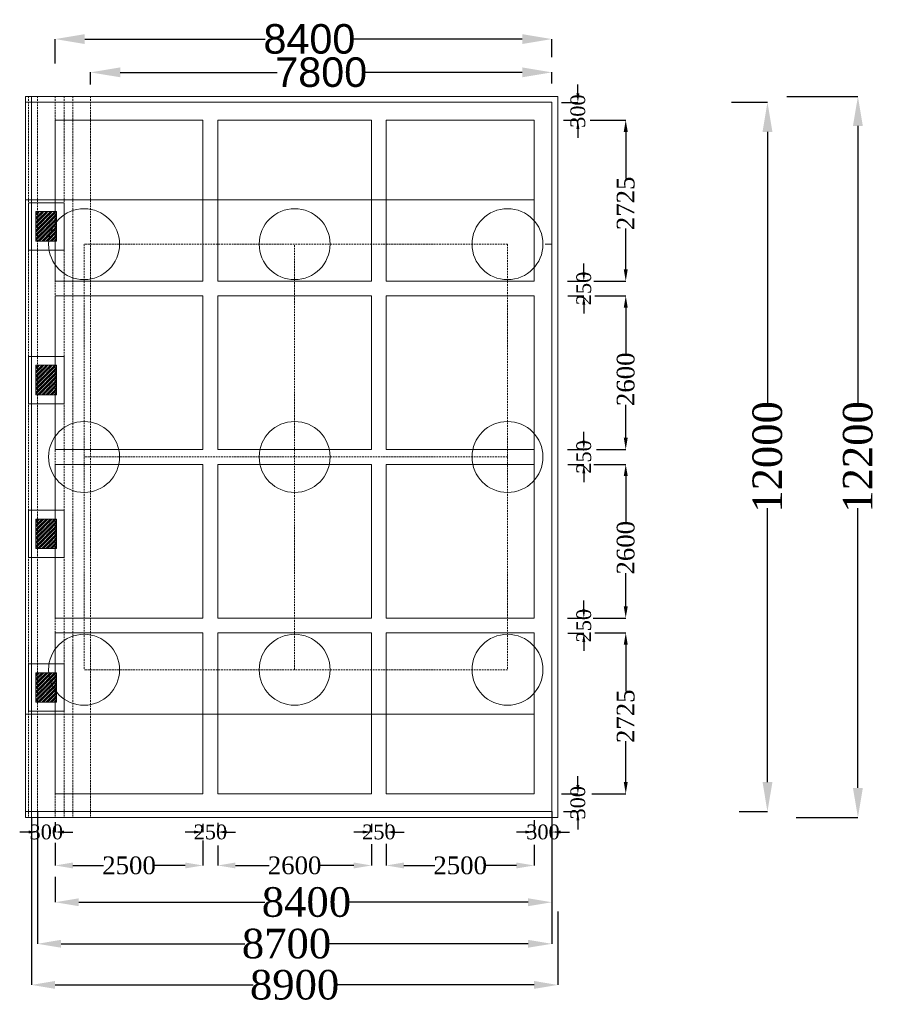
# Model space of a CAD drawing. Header units: millimetres. Extents: x -20950785 to 389010297, y -11535949 to 14056629.
# Tile 134 of 256: x 12133856 to 12148361, y -1747624 to -1730967. Entities that reach past the tile are written whole.
import ezdxf

# ---------------------------------------------------------------- set-up
doc = ezdxf.new("R2010")
doc.units = ezdxf.units.MM
doc.header["$LTSCALE"] = 60
doc.header["$MEASUREMENT"] = 0
doc.linetypes.add('HIDDEN', pattern=[0.375, 0.25, -0.125])
doc.styles.add('PDF Arial Bold', font='times.ttf')
doc.dimstyles.get("Standard").update_dxf_attribs({"dimtxt": 400, "dimasz": 215, "dimexe": 0.18, "dimexo": 0.0625, "dimgap": 0.09, "dimtad": 0, "dimtih": 1, "dimtoh": 1, "dimdec": 0, "dimzin": 4, "dimdsep": 46, "dimtxsty": 'Standard', "dimblk": 'OPEN90', "dimcen": 0, "dimadec": 0, "dimazin": 1, "dimtfac": 1, "dimtdec": 0, "dimtix": 1, "dimtofl": 0, "dimtmove": 0, "dimatfit": 3, "dimldrblk": 'OPEN30', "dimfxl": 1, "dimtolj": 1, "dimtzin": 0, "dimarcsym": 0})

# ---------------------------------------------------------------- blocks, each defined once
blk = doc.blocks.new('*D957')
at = {"color": 0, "linetype": 'Continuous', "lineweight": -2, "ltscale": 2, "transparency": 16777216}
for p, q in [((12135056, -1732062), (12135056, -1731857)), ((12135556, -1731858), (12138213, -1731858)), ((12142356, -1731858), (12139700, -1731858)), ((12142856, -1732047), (12142856, -1731857))]:
    blk.add_line(p, q, dxfattribs=at)
at = {"color": 0, "linetype": 'Continuous', "lineweight": 9, "ltscale": 2, "transparency": 16777216}
for points in [[(12135556, -1731774), (12135556, -1731941), (12135056, -1731858)], [(12142356, -1731774), (12142356, -1731941), (12142856, -1731858)]]:
    blk.add_solid(points, dxfattribs=at)
at = {"layer": 'Defpoints', "color": 0, "linetype": 'Continuous', "lineweight": 9, "ltscale": 2, "transparency": 16777216}
for p in [(12135056, -1731858), (12135056, -1732062), (12142856, -1732047)]:
    blk.add_point(p, dxfattribs=at)
at = {"color": 0, "linetype": 'Continuous', "lineweight": 9, "ltscale": 2, "transparency": 16777216, "insert": (12138956, -1731858), "char_height": 500, "attachment_point": 5, "style": 'PDF Arial Bold'}
blk.add_mtext('\\A1;{\\fArial|b0|i0|c0|p34;7800}', dxfattribs=at)
blk = doc.blocks.new('*D958')
at = {"color": 0, "linetype": 'Continuous', "lineweight": -2, "ltscale": 2, "transparency": 16777216}
for p, q in [((12134456, -1731709), (12134456, -1731295)), ((12134956, -1731295), (12138010, -1731295)), ((12142356, -1731295), (12139503, -1731295)), ((12142856, -1731600), (12142856, -1731295))]:
    blk.add_line(p, q, dxfattribs=at)
at = {"color": 0, "linetype": 'Continuous', "lineweight": 9, "ltscale": 2, "transparency": 16777216}
for points in [[(12134956, -1731212), (12134956, -1731378), (12134456, -1731295)], [(12142356, -1731212), (12142356, -1731378), (12142856, -1731295)]]:
    blk.add_solid(points, dxfattribs=at)
at = {"layer": 'Defpoints', "color": 0, "linetype": 'Continuous', "lineweight": 9, "ltscale": 2, "transparency": 16777216}
for p in [(12134456, -1731295), (12142856, -1731600), (12134456, -1731709)]:
    blk.add_point(p, dxfattribs=at)
at = {"color": 0, "linetype": 'Continuous', "lineweight": 9, "ltscale": 2, "transparency": 16777216, "insert": (12138756, -1731295), "char_height": 500, "attachment_point": 5, "style": 'PDF Arial Bold'}
blk.add_mtext('\\A1;{\\fArial|b0|i0|c0|p34;8400}', dxfattribs=at)
blk = doc.blocks.new('*D959')
at = {"color": 0, "linetype": 'Continuous', "lineweight": -2, "ltscale": 2, "transparency": 16777216}
for p, q in [((12146832, -1732264), (12148033, -1732264)), ((12148033, -1732764), (12148033, -1737497)), ((12148033, -1743964), (12148033, -1739231)), ((12146989, -1744464), (12148033, -1744464))]:
    blk.add_line(p, q, dxfattribs=at)
at = {"color": 0, "linetype": 'Continuous', "lineweight": 9, "ltscale": 2, "transparency": 16777216}
for points in [[(12147949, -1732764), (12148116, -1732764), (12148033, -1732264)], [(12147949, -1743964), (12148116, -1743964), (12148033, -1744464)]]:
    blk.add_solid(points, dxfattribs=at)
at = {"layer": 'Defpoints', "color": 0, "linetype": 'Continuous', "lineweight": 9, "ltscale": 2, "transparency": 16777216}
for p in [(12146832, -1732264), (12146989, -1744464), (12148033, -1744464)]:
    blk.add_point(p, dxfattribs=at)
at = {"color": 0, "linetype": 'Continuous', "lineweight": 9, "ltscale": 2, "transparency": 16777216, "insert": (12148033, -1738364), "char_height": 500, "attachment_point": 5, "rotation": 90, "style": 'PDF Arial Bold'}
blk.add_mtext('\\A1;12200', dxfattribs=at)
blk = doc.blocks.new('*D960')
at = {"color": 0, "linetype": 'Continuous', "lineweight": -2, "ltscale": 2, "transparency": 16777216}
for p, q in [((12145894, -1732364), (12146503, -1732364)), ((12146503, -1732864), (12146503, -1737497)), ((12146503, -1743864), (12146503, -1739231)), ((12146024, -1744364), (12146503, -1744364))]:
    blk.add_line(p, q, dxfattribs=at)
at = {"color": 0, "linetype": 'Continuous', "lineweight": 9, "ltscale": 2, "transparency": 16777216}
for points in [[(12146420, -1732864), (12146587, -1732864), (12146503, -1732364)], [(12146420, -1743864), (12146587, -1743864), (12146503, -1744364)]]:
    blk.add_solid(points, dxfattribs=at)
at = {"layer": 'Defpoints', "color": 0, "linetype": 'Continuous', "lineweight": 9, "ltscale": 2, "transparency": 16777216}
for p in [(12145894, -1732364), (12146024, -1744364), (12146503, -1744364)]:
    blk.add_point(p, dxfattribs=at)
at = {"color": 0, "linetype": 'Continuous', "lineweight": 9, "ltscale": 2, "transparency": 16777216, "insert": (12146503, -1738364), "char_height": 500, "attachment_point": 5, "rotation": 90, "style": 'PDF Arial Bold'}
blk.add_mtext('\\A1;12000', dxfattribs=at)
blk = doc.blocks.new('*D961')
at = {"color": 0, "linetype": 'Continuous', "lineweight": -2, "ltscale": 2, "transparency": 16777216}
for p, q in [((12143503, -1732664), (12144106, -1732664)), ((12144106, -1732864), (12144106, -1733651)), ((12144106, -1735189), (12144106, -1734498)), ((12143564, -1735389), (12144106, -1735389))]:
    blk.add_line(p, q, dxfattribs=at)
at = {"color": 0, "linetype": 'Continuous', "lineweight": 9, "ltscale": 2, "transparency": 16777216}
for points in [[(12144073, -1732864), (12144140, -1732864), (12144106, -1732664)], [(12144073, -1735189), (12144140, -1735189), (12144106, -1735389)]]:
    blk.add_solid(points, dxfattribs=at)
at = {"layer": 'Defpoints', "color": 0, "linetype": 'Continuous', "lineweight": 9, "ltscale": 2, "transparency": 16777216}
for p in [(12143503, -1732664), (12143564, -1735389), (12144106, -1735389)]:
    blk.add_point(p, dxfattribs=at)
at = {"color": 0, "linetype": 'Continuous', "lineweight": 9, "ltscale": 2, "transparency": 16777216, "insert": (12144106, -1734074), "char_height": 300, "attachment_point": 5, "rotation": 90, "style": 'PDF Arial Bold'}
blk.add_mtext('\\A1;2725', dxfattribs=at)
blk = doc.blocks.new('*D962')
at = {"color": 0, "linetype": 'Continuous', "lineweight": -2, "ltscale": 2, "transparency": 16777216}
for p, q in [((12143581, -1735639), (12144106, -1735639)), ((12144106, -1735839), (12144106, -1736619)), ((12144106, -1738039), (12144106, -1737480)), ((12143609, -1738239), (12144106, -1738239))]:
    blk.add_line(p, q, dxfattribs=at)
at = {"color": 0, "linetype": 'Continuous', "lineweight": 9, "ltscale": 2, "transparency": 16777216}
for points in [[(12144073, -1735839), (12144140, -1735839), (12144106, -1735639)], [(12144073, -1738039), (12144140, -1738039), (12144106, -1738239)]]:
    blk.add_solid(points, dxfattribs=at)
at = {"layer": 'Defpoints', "color": 0, "linetype": 'Continuous', "lineweight": 9, "ltscale": 2, "transparency": 16777216}
for p in [(12143581, -1735639), (12143609, -1738239), (12144106, -1738239)]:
    blk.add_point(p, dxfattribs=at)
at = {"color": 0, "linetype": 'Continuous', "lineweight": 9, "ltscale": 2, "transparency": 16777216, "insert": (12144106, -1737050), "char_height": 300, "attachment_point": 5, "rotation": 90, "style": 'PDF Arial Bold'}
blk.add_mtext('\\A1;2600', dxfattribs=at)
blk = doc.blocks.new('*D963')
at = {"color": 0, "linetype": 'Continuous', "lineweight": -2, "ltscale": 2, "transparency": 16777216}
for p, q in [((12143569, -1738489), (12144106, -1738489)), ((12144106, -1738689), (12144106, -1739469)), ((12144106, -1740889), (12144106, -1740330)), ((12143557, -1741089), (12144106, -1741089))]:
    blk.add_line(p, q, dxfattribs=at)
at = {"color": 0, "linetype": 'Continuous', "lineweight": 9, "ltscale": 2, "transparency": 16777216}
for points in [[(12144073, -1738689), (12144140, -1738689), (12144106, -1738489)], [(12144073, -1740889), (12144140, -1740889), (12144106, -1741089)]]:
    blk.add_solid(points, dxfattribs=at)
at = {"layer": 'Defpoints', "color": 0, "linetype": 'Continuous', "lineweight": 9, "ltscale": 2, "transparency": 16777216}
for p in [(12143569, -1738489), (12143557, -1741089), (12144106, -1741089)]:
    blk.add_point(p, dxfattribs=at)
at = {"color": 0, "linetype": 'Continuous', "lineweight": 9, "ltscale": 2, "transparency": 16777216, "insert": (12144106, -1739900), "char_height": 300, "attachment_point": 5, "rotation": 90, "style": 'PDF Arial Bold'}
blk.add_mtext('\\A1;2600', dxfattribs=at)
blk = doc.blocks.new('*D964')
at = {"color": 0, "linetype": 'Continuous', "lineweight": -2, "ltscale": 2, "transparency": 16777216}
for p, q in [((12143581, -1741339), (12144106, -1741339)), ((12144106, -1741539), (12144106, -1742326)), ((12144106, -1743864), (12144106, -1743173)), ((12143533, -1744064), (12144106, -1744064))]:
    blk.add_line(p, q, dxfattribs=at)
at = {"color": 0, "linetype": 'Continuous', "lineweight": 9, "ltscale": 2, "transparency": 16777216}
for points in [[(12144073, -1741539), (12144140, -1741539), (12144106, -1741339)], [(12144073, -1743864), (12144140, -1743864), (12144106, -1744064)]]:
    blk.add_solid(points, dxfattribs=at)
at = {"layer": 'Defpoints', "color": 0, "linetype": 'Continuous', "lineweight": 9, "ltscale": 2, "transparency": 16777216}
for p in [(12143581, -1741339), (12143533, -1744064), (12144106, -1744064)]:
    blk.add_point(p, dxfattribs=at)
at = {"color": 0, "linetype": 'Continuous', "lineweight": 9, "ltscale": 2, "transparency": 16777216, "insert": (12144106, -1742750), "char_height": 300, "attachment_point": 5, "rotation": 90, "style": 'PDF Arial Bold'}
blk.add_mtext('\\A1;2725', dxfattribs=at)
blk = doc.blocks.new('*D965')
at = {"color": 0, "linetype": 'Continuous', "lineweight": -2, "ltscale": 2, "transparency": 16777216}
for p, q in [((12143397, -1735239), (12143397, -1735089)), ((12143120, -1735389), (12143397, -1735389)), ((12143126, -1735639), (12143397, -1735639)), ((12143397, -1735789), (12143397, -1735939))]:
    blk.add_line(p, q, dxfattribs=at)
at = {"color": 0, "linetype": 'Continuous', "lineweight": 9, "ltscale": 2, "transparency": 16777216}
for points in [[(12143372, -1735239), (12143422, -1735239), (12143397, -1735389)], [(12143372, -1735789), (12143422, -1735789), (12143397, -1735639)]]:
    blk.add_solid(points, dxfattribs=at)
at = {"layer": 'Defpoints', "color": 0, "linetype": 'Continuous', "lineweight": 9, "ltscale": 2, "transparency": 16777216}
for p in [(12143120, -1735389), (12143126, -1735639), (12143397, -1735639)]:
    blk.add_point(p, dxfattribs=at)
at = {"color": 0, "linetype": 'Continuous', "lineweight": 9, "ltscale": 2, "transparency": 16777216, "insert": (12143397, -1735514), "char_height": 250, "attachment_point": 5, "rotation": 90, "style": 'PDF Arial Bold'}
blk.add_mtext('\\A1;250', dxfattribs=at)
blk = doc.blocks.new('*D966')
at = {"color": 0, "linetype": 'Continuous', "lineweight": -2, "ltscale": 2, "transparency": 16777216}
for p, q in [((12143397, -1738089), (12143397, -1737939)), ((12143120, -1738239), (12143397, -1738239)), ((12143126, -1738489), (12143397, -1738489)), ((12143397, -1738639), (12143397, -1738789))]:
    blk.add_line(p, q, dxfattribs=at)
at = {"color": 0, "linetype": 'Continuous', "lineweight": 9, "ltscale": 2, "transparency": 16777216}
for points in [[(12143372, -1738089), (12143422, -1738089), (12143397, -1738239)], [(12143372, -1738639), (12143422, -1738639), (12143397, -1738489)]]:
    blk.add_solid(points, dxfattribs=at)
at = {"layer": 'Defpoints', "color": 0, "linetype": 'Continuous', "lineweight": 9, "ltscale": 2, "transparency": 16777216}
for p in [(12143120, -1738239), (12143126, -1738489), (12143397, -1738489)]:
    blk.add_point(p, dxfattribs=at)
at = {"color": 0, "linetype": 'Continuous', "lineweight": 9, "ltscale": 2, "transparency": 16777216, "insert": (12143397, -1738364), "char_height": 250, "attachment_point": 5, "rotation": 90, "style": 'PDF Arial Bold'}
blk.add_mtext('\\A1;250', dxfattribs=at)
blk = doc.blocks.new('*D967')
at = {"color": 0, "linetype": 'Continuous', "lineweight": -2, "ltscale": 2, "transparency": 16777216}
for p, q in [((12143397, -1740943), (12143397, -1740793)), ((12143120, -1741093), (12143397, -1741093)), ((12143126, -1741343), (12143397, -1741343)), ((12143397, -1741493), (12143397, -1741643))]:
    blk.add_line(p, q, dxfattribs=at)
at = {"color": 0, "linetype": 'Continuous', "lineweight": 9, "ltscale": 2, "transparency": 16777216}
for points in [[(12143372, -1740943), (12143422, -1740943), (12143397, -1741093)], [(12143372, -1741493), (12143422, -1741493), (12143397, -1741343)]]:
    blk.add_solid(points, dxfattribs=at)
at = {"layer": 'Defpoints', "color": 0, "linetype": 'Continuous', "lineweight": 9, "ltscale": 2, "transparency": 16777216}
for p in [(12143120, -1741093), (12143126, -1741343), (12143397, -1741343)]:
    blk.add_point(p, dxfattribs=at)
at = {"color": 0, "linetype": 'Continuous', "lineweight": 9, "ltscale": 2, "transparency": 16777216, "insert": (12143397, -1741218), "char_height": 250, "attachment_point": 5, "rotation": 90, "style": 'PDF Arial Bold'}
blk.add_mtext('\\A1;250', dxfattribs=at)
blk = doc.blocks.new('*D968')
at = {"color": 0, "linetype": 'Continuous', "lineweight": -2, "ltscale": 2, "transparency": 16777216}
for p, q in [((12143297, -1732215), (12143297, -1732065)), ((12143020, -1732365), (12143297, -1732365)), ((12143055, -1732664), (12143297, -1732664)), ((12143297, -1732814), (12143297, -1732964))]:
    blk.add_line(p, q, dxfattribs=at)
at = {"color": 0, "linetype": 'Continuous', "lineweight": 9, "ltscale": 2, "transparency": 16777216}
for points in [[(12143272, -1732215), (12143322, -1732215), (12143297, -1732365)], [(12143272, -1732814), (12143322, -1732814), (12143297, -1732664)]]:
    blk.add_solid(points, dxfattribs=at)
at = {"layer": 'Defpoints', "color": 0, "linetype": 'Continuous', "lineweight": 9, "ltscale": 2, "transparency": 16777216}
for p in [(12143020, -1732365), (12143055, -1732664), (12143297, -1732664)]:
    blk.add_point(p, dxfattribs=at)
at = {"color": 0, "linetype": 'Continuous', "lineweight": 9, "ltscale": 2, "transparency": 16777216, "insert": (12143297, -1732514), "char_height": 250, "attachment_point": 5, "rotation": 90, "style": 'PDF Arial Bold'}
blk.add_mtext('\\A1;300', dxfattribs=at)
blk = doc.blocks.new('*D969')
at = {"color": 0, "linetype": 'Continuous', "lineweight": -2, "ltscale": 2, "transparency": 16777216}
for p, q in [((12143297, -1743914), (12143297, -1743764)), ((12143020, -1744064), (12143297, -1744064)), ((12143055, -1744364), (12143297, -1744364)), ((12143297, -1744514), (12143297, -1744664))]:
    blk.add_line(p, q, dxfattribs=at)
at = {"color": 0, "linetype": 'Continuous', "lineweight": 9, "ltscale": 2, "transparency": 16777216}
for points in [[(12143272, -1743914), (12143322, -1743914), (12143297, -1744064)], [(12143272, -1744514), (12143322, -1744514), (12143297, -1744364)]]:
    blk.add_solid(points, dxfattribs=at)
at = {"layer": 'Defpoints', "color": 0, "linetype": 'Continuous', "lineweight": 9, "ltscale": 2, "transparency": 16777216}
for p in [(12143020, -1744064), (12143055, -1744364), (12143297, -1744364)]:
    blk.add_point(p, dxfattribs=at)
at = {"color": 0, "linetype": 'Continuous', "lineweight": 9, "ltscale": 2, "transparency": 16777216, "insert": (12143297, -1744214), "char_height": 250, "attachment_point": 5, "rotation": 90, "style": 'PDF Arial Bold'}
blk.add_mtext('\\A1;300', dxfattribs=at)
blk = doc.blocks.new('*D970')
at = {"color": 0, "linetype": 'Continuous', "lineweight": -2, "ltscale": 2, "transparency": 16777216}
for p, q in [((12140056, -1744907), (12140056, -1745275)), ((12142556, -1744923), (12142556, -1745275)), ((12140356, -1745275), (12140876, -1745275)), ((12142256, -1745275), (12141737, -1745275))]:
    blk.add_line(p, q, dxfattribs=at)
at = {"color": 0, "linetype": 'Continuous', "lineweight": 9, "ltscale": 2, "transparency": 16777216}
for points in [[(12140356, -1745225), (12140356, -1745325), (12140056, -1745275)], [(12142256, -1745225), (12142256, -1745325), (12142556, -1745275)]]:
    blk.add_solid(points, dxfattribs=at)
at = {"layer": 'Defpoints', "color": 0, "linetype": 'Continuous', "lineweight": 9, "ltscale": 2, "transparency": 16777216}
for p in [(12140056, -1744907), (12142556, -1744923), (12140056, -1745275)]:
    blk.add_point(p, dxfattribs=at)
at = {"color": 0, "linetype": 'Continuous', "lineweight": 9, "ltscale": 2, "transparency": 16777216, "insert": (12141306, -1745275), "char_height": 300, "attachment_point": 5, "style": 'PDF Arial Bold'}
blk.add_mtext('\\A1;2500', dxfattribs=at)
blk = doc.blocks.new('*D971')
at = {"color": 0, "linetype": 'Continuous', "lineweight": -2, "ltscale": 2, "transparency": 16777216}
for p, q in [((12140056, -1744907), (12140056, -1745275)), ((12142556, -1744923), (12142556, -1745275)), ((12140356, -1745275), (12140876, -1745275)), ((12142256, -1745275), (12141737, -1745275))]:
    blk.add_line(p, q, dxfattribs=at)
at = {"color": 0, "linetype": 'Continuous', "lineweight": 9, "ltscale": 2, "transparency": 16777216}
for points in [[(12140356, -1745225), (12140356, -1745325), (12140056, -1745275)], [(12142256, -1745225), (12142256, -1745325), (12142556, -1745275)]]:
    blk.add_solid(points, dxfattribs=at)
at = {"layer": 'Defpoints', "color": 0, "linetype": 'Continuous', "lineweight": 9, "ltscale": 2, "transparency": 16777216}
for p in [(12140056, -1744907), (12142556, -1744923), (12140056, -1745275)]:
    blk.add_point(p, dxfattribs=at)
at = {"color": 0, "linetype": 'Continuous', "lineweight": 9, "ltscale": 2, "transparency": 16777216, "insert": (12141306, -1745275), "char_height": 300, "attachment_point": 5, "style": 'PDF Arial Bold'}
blk.add_mtext('\\A1;2500', dxfattribs=at)
blk = doc.blocks.new('*D972')
at = {"color": 0, "linetype": 'Continuous', "lineweight": -2, "ltscale": 2, "transparency": 16777216}
for p, q in [((12134456, -1744891), (12134456, -1745275)), ((12136956, -1744851), (12136956, -1745275)), ((12134756, -1745275), (12135276, -1745275)), ((12136656, -1745275), (12136137, -1745275))]:
    blk.add_line(p, q, dxfattribs=at)
at = {"color": 0, "linetype": 'Continuous', "lineweight": 9, "ltscale": 2, "transparency": 16777216}
for points in [[(12134756, -1745225), (12134756, -1745325), (12134456, -1745275)], [(12136656, -1745225), (12136656, -1745325), (12136956, -1745275)]]:
    blk.add_solid(points, dxfattribs=at)
at = {"layer": 'Defpoints', "color": 0, "linetype": 'Continuous', "lineweight": 9, "ltscale": 2, "transparency": 16777216}
for p in [(12134456, -1744890), (12136956, -1744851), (12134456, -1745275)]:
    blk.add_point(p, dxfattribs=at)
at = {"color": 0, "linetype": 'Continuous', "lineweight": 9, "ltscale": 2, "transparency": 16777216, "insert": (12135706, -1745275), "char_height": 300, "attachment_point": 5, "style": 'PDF Arial Bold'}
blk.add_mtext('\\A1;2500', dxfattribs=at)
blk = doc.blocks.new('*D973')
at = {"color": 0, "linetype": 'Continuous', "lineweight": -2, "ltscale": 2, "transparency": 16777216}
for p, q in [((12137206, -1744938), (12137206, -1745275)), ((12139806, -1744915), (12139806, -1745275)), ((12137506, -1745275), (12138076, -1745275)), ((12139506, -1745275), (12138937, -1745275))]:
    blk.add_line(p, q, dxfattribs=at)
at = {"color": 0, "linetype": 'Continuous', "lineweight": 9, "ltscale": 2, "transparency": 16777216}
for points in [[(12137506, -1745225), (12137506, -1745325), (12137206, -1745275)], [(12139506, -1745225), (12139506, -1745325), (12139806, -1745275)]]:
    blk.add_solid(points, dxfattribs=at)
at = {"layer": 'Defpoints', "color": 0, "linetype": 'Continuous', "lineweight": 9, "ltscale": 2, "transparency": 16777216}
for p in [(12137206, -1744938), (12139806, -1744915), (12137206, -1745275)]:
    blk.add_point(p, dxfattribs=at)
at = {"color": 0, "linetype": 'Continuous', "lineweight": 9, "ltscale": 2, "transparency": 16777216, "insert": (12138506, -1745275), "char_height": 300, "attachment_point": 5, "style": 'PDF Arial Bold'}
blk.add_mtext('\\A1;2600', dxfattribs=at)
blk = doc.blocks.new('*D974')
at = {"color": 0, "linetype": 'Continuous', "lineweight": -2, "ltscale": 2, "transparency": 16777216}
for p, q in [((12139806.5, -1744570.5625), (12139806.5, -1744709.68)), ((12140056.5, -1744556.0625), (12140056.5, -1744709.68)), ((12139656.5, -1744709.5), (12139506.5, -1744709.5)), ((12140206.5, -1744709.5), (12140356.5, -1744709.5))]:
    blk.add_line(p, q, dxfattribs=at)
at = {"color": 0, "linetype": 'Continuous', "lineweight": 9, "ltscale": 2, "transparency": 16777216}
for points in [[(12139656.5, -1744684.5), (12139656.5, -1744734.5), (12139806.5, -1744709.5)], [(12140206.5, -1744684.5), (12140206.5, -1744734.5), (12140056.5, -1744709.5)]]:
    blk.add_solid(points, dxfattribs=at)
at = {"layer": 'Defpoints', "color": 0, "linetype": 'Continuous', "lineweight": 9, "ltscale": 2, "transparency": 16777216}
for p in [(12139806.5, -1744570.5), (12140056.5, -1744556), (12139806.5, -1744709.5)]:
    blk.add_point(p, dxfattribs=at)
at = {"color": 0, "linetype": 'Continuous', "lineweight": 9, "ltscale": 2, "transparency": 16777216, "insert": (12139931.5, -1744709.5), "char_height": 250, "attachment_point": 5, "style": 'PDF Arial Bold'}
blk.add_mtext('\\A1;250', dxfattribs=at)
blk = doc.blocks.new('*D975')
at = {"color": 0, "linetype": 'Continuous', "lineweight": -2, "ltscale": 2, "transparency": 16777216}
for p, q in [((12136956.5, -1744570.5625), (12136956.5, -1744709.68)), ((12137206.5, -1744556.0625), (12137206.5, -1744709.68)), ((12136806.5, -1744709.5), (12136656.5, -1744709.5)), ((12137356.5, -1744709.5), (12137506.5, -1744709.5))]:
    blk.add_line(p, q, dxfattribs=at)
at = {"color": 0, "linetype": 'Continuous', "lineweight": 9, "ltscale": 2, "transparency": 16777216}
for points in [[(12136806.5, -1744684.5), (12136806.5, -1744734.5), (12136956.5, -1744709.5)], [(12137356.5, -1744684.5), (12137356.5, -1744734.5), (12137206.5, -1744709.5)]]:
    blk.add_solid(points, dxfattribs=at)
at = {"layer": 'Defpoints', "color": 0, "linetype": 'Continuous', "lineweight": 9, "ltscale": 2, "transparency": 16777216}
for p in [(12136956.5, -1744570.5), (12137206.5, -1744556), (12136956.5, -1744709.5)]:
    blk.add_point(p, dxfattribs=at)
at = {"color": 0, "linetype": 'Continuous', "lineweight": 9, "ltscale": 2, "transparency": 16777216, "insert": (12137081.5, -1744709.5), "char_height": 250, "attachment_point": 5, "style": 'PDF Arial Bold'}
blk.add_mtext('\\A1;250', dxfattribs=at)
blk = doc.blocks.new('*D976')
at = {"color": 0, "linetype": 'Continuous', "lineweight": -2, "ltscale": 2, "transparency": 16777216}
for p, q in [((12142556.5, -1744508.0625), (12142556.5, -1744709.68)), ((12142856.5, -1744536.93375), (12142856.5, -1744709.68)), ((12142406.5, -1744709.5), (12142256.5, -1744709.5)), ((12143006.5, -1744709.5), (12143156.5, -1744709.5))]:
    blk.add_line(p, q, dxfattribs=at)
at = {"color": 0, "linetype": 'Continuous', "lineweight": 9, "ltscale": 2, "transparency": 16777216}
for points in [[(12142406.5, -1744684.5), (12142406.5, -1744734.5), (12142556.5, -1744709.5)], [(12143006.5, -1744684.5), (12143006.5, -1744734.5), (12142856.5, -1744709.5)]]:
    blk.add_solid(points, dxfattribs=at)
at = {"layer": 'Defpoints', "color": 0, "linetype": 'Continuous', "lineweight": 9, "ltscale": 2, "transparency": 16777216}
for p in [(12142556.5, -1744508), (12142856.5, -1744536.87125), (12142556.5, -1744709.5)]:
    blk.add_point(p, dxfattribs=at)
at = {"color": 0, "linetype": 'Continuous', "lineweight": 9, "ltscale": 2, "transparency": 16777216, "insert": (12142706.5, -1744709.5), "char_height": 250, "attachment_point": 5, "style": 'PDF Arial Bold'}
blk.add_mtext('\\A1;300', dxfattribs=at)
blk = doc.blocks.new('*D977')
at = {"color": 0, "linetype": 'Continuous', "lineweight": -2, "ltscale": 2, "transparency": 16777216}
for p, q in [((12134156.5, -1744570.5625), (12134156.5, -1744709.68)), ((12134456.5, -1744541.0625), (12134456.5, -1744709.68)), ((12134006.5, -1744709.5), (12133856.5, -1744709.5)), ((12134606.5, -1744709.5), (12134756.5, -1744709.5))]:
    blk.add_line(p, q, dxfattribs=at)
at = {"color": 0, "linetype": 'Continuous', "lineweight": 9, "ltscale": 2, "transparency": 16777216}
for points in [[(12134006.5, -1744684.5), (12134006.5, -1744734.5), (12134156.5, -1744709.5)], [(12134606.5, -1744684.5), (12134606.5, -1744734.5), (12134456.5, -1744709.5)]]:
    blk.add_solid(points, dxfattribs=at)
at = {"layer": 'Defpoints', "color": 0, "linetype": 'Continuous', "lineweight": 9, "ltscale": 2, "transparency": 16777216}
for p in [(12134156.5, -1744570.5), (12134456.5, -1744541), (12134156.5, -1744709.5)]:
    blk.add_point(p, dxfattribs=at)
at = {"color": 0, "linetype": 'Continuous', "lineweight": 9, "ltscale": 2, "transparency": 16777216, "insert": (12134306.5, -1744709.5), "char_height": 250, "attachment_point": 5, "style": 'PDF Arial Bold'}
blk.add_mtext('\\A1;300', dxfattribs=at)
blk = doc.blocks.new('*D978')
at = {"color": 0, "linetype": 'Continuous', "lineweight": -2, "ltscale": 2, "transparency": 16777216}
for p, q in [((12134056, -1744464), (12134056, -1747296)), ((12142956, -1746053), (12142956, -1747296)), ((12134456, -1747296), (12137804, -1747296)), ((12142556, -1747296), (12139209, -1747296))]:
    blk.add_line(p, q, dxfattribs=at)
at = {"color": 0, "linetype": 'Continuous', "lineweight": 9, "ltscale": 2, "transparency": 16777216}
for points in [[(12134456, -1747229), (12134456, -1747362), (12134056, -1747296)], [(12142556, -1747229), (12142556, -1747362), (12142956, -1747296)]]:
    blk.add_solid(points, dxfattribs=at)
at = {"layer": 'Defpoints', "color": 0, "linetype": 'Continuous', "lineweight": 9, "ltscale": 2, "transparency": 16777216}
for p in [(12134056, -1744464), (12142956, -1746052), (12134056, -1747296)]:
    blk.add_point(p, dxfattribs=at)
at = {"color": 0, "linetype": 'Continuous', "lineweight": 9, "ltscale": 2, "transparency": 16777216, "insert": (12138506, -1747296), "char_height": 500, "attachment_point": 5, "style": 'PDF Arial Bold'}
blk.add_mtext('\\A1;8900', dxfattribs=at)
blk = doc.blocks.new('*D979')
at = {"color": 0, "linetype": 'Continuous', "lineweight": -2, "ltscale": 2, "transparency": 16777216}
for p, q in [((12134456, -1745466), (12134456, -1745897)), ((12142856, -1745492), (12142856, -1745897)), ((12134856, -1745897), (12138004, -1745897)), ((12142456, -1745897), (12139409, -1745897))]:
    blk.add_line(p, q, dxfattribs=at)
at = {"color": 0, "linetype": 'Continuous', "lineweight": 9, "ltscale": 2, "transparency": 16777216}
for points in [[(12134856, -1745830), (12134856, -1745964), (12134456, -1745897)], [(12142456, -1745830), (12142456, -1745964), (12142856, -1745897)]]:
    blk.add_solid(points, dxfattribs=at)
at = {"layer": 'Defpoints', "color": 0, "linetype": 'Continuous', "lineweight": 9, "ltscale": 2, "transparency": 16777216}
for p in [(12134456, -1745466), (12142856, -1745492), (12134456, -1745897)]:
    blk.add_point(p, dxfattribs=at)
at = {"color": 0, "linetype": 'Continuous', "lineweight": 9, "ltscale": 2, "transparency": 16777216, "insert": (12138706, -1745897), "char_height": 500, "attachment_point": 5, "style": 'PDF Arial Bold'}
blk.add_mtext('\\A1;8400', dxfattribs=at)
blk = doc.blocks.new('*D980')
at = {"color": 0, "linetype": 'Continuous', "lineweight": -2, "ltscale": 2, "transparency": 16777216}
for p, q in [((12134156, -1744364), (12134156, -1746600)), ((12142856, -1744364), (12142856, -1746600)), ((12134556, -1746600), (12137666, -1746600)), ((12142456, -1746600), (12139072, -1746600))]:
    blk.add_line(p, q, dxfattribs=at)
at = {"color": 0, "linetype": 'Continuous', "lineweight": 9, "ltscale": 2, "transparency": 16777216}
for points in [[(12134556, -1746533), (12134556, -1746666), (12134156, -1746600)], [(12142456, -1746533), (12142456, -1746666), (12142856, -1746600)]]:
    blk.add_solid(points, dxfattribs=at)
at = {"layer": 'Defpoints', "color": 0, "linetype": 'Continuous', "lineweight": 9, "ltscale": 2, "transparency": 16777216}
for p in [(12134156, -1744364), (12142856, -1744364), (12134156, -1746600)]:
    blk.add_point(p, dxfattribs=at)
at = {"color": 0, "linetype": 'Continuous', "lineweight": 9, "ltscale": 2, "transparency": 16777216, "insert": (12138369, -1746600), "char_height": 500, "attachment_point": 5, "style": 'PDF Arial Bold'}
blk.add_mtext('\\A1;8700', dxfattribs=at)

msp = doc.modelspace()

# ---------------------------------------------------------------- hatches: boundary and pattern name
at = {"linetype": 'Continuous', "lineweight": 9, "ltscale": 2}
h = msp.add_hatch(dxfattribs=at)
h.set_pattern_fill('GOST_GROUND', scale=5)
h.set_pattern_definition([(45, (931158, -228035.5), (70.71067812, 0), [100]), (45, (931173, -228035.5), (70.71067812, 0), [100]), (45, (931188, -228035.5), (70.71067812, 0), [100])])
h.paths.add_polyline_path([(12134481.5, -1734714), (12134131.5, -1734714), (12134131.5, -1734214), (12134481.5, -1734214)])
h = msp.add_hatch(dxfattribs=at)
h.set_pattern_fill('GOST_GROUND', scale=5)
h.set_pattern_definition([(45, (931158, -230635.5), (70.71067812, 0), [100]), (45, (931173, -230635.5), (70.71067812, 0), [100]), (45, (931188, -230635.5), (70.71067812, 0), [100])])
h.paths.add_polyline_path([(12134481.5, -1737314), (12134131.5, -1737314), (12134131.5, -1736814), (12134481.5, -1736814)])
h = msp.add_hatch(dxfattribs=at)
h.set_pattern_fill('GOST_GROUND', scale=5)
h.set_pattern_definition([(45, (931158, -233235.5), (70.71067812, 0), [100]), (45, (931173, -233235.5), (70.71067812, 0), [100]), (45, (931188, -233235.5), (70.71067812, 0), [100])])
h.paths.add_polyline_path([(12134481.5, -1739914), (12134131.5, -1739914), (12134131.5, -1739414), (12134481.5, -1739414)])
h = msp.add_hatch(dxfattribs=at)
h.set_pattern_fill('GOST_GROUND', scale=5)
h.set_pattern_definition([(45, (931158, -235835.5), (70.71067812, 0), [100]), (45, (931173, -235835.5), (70.71067812, 0), [100]), (45, (931188, -235835.5), (70.71067812, 0), [100])])
h.paths.add_polyline_path([(12134481.5, -1742514), (12134131.5, -1742514), (12134131.5, -1742014), (12134481.5, -1742014)])

# ---------------------------------------------------------------- linework, layer by layer
at = {"color": 7, "linetype": 'Continuous', "lineweight": 9, "ltscale": 2}
for p, q in [((12133956.5, -1732264), (12142956.5, -1732264)), ((12133956.5, -1732264), (12133956.5, -1744464)), ((12134056.5, -1732264), (12134056.5, -1744464)), ((12142956.5, -1732264), (12142956.5, -1744464)), ((12134981.5, -1732364), (12133956.5, -1732364)), ((12134981.5, -1732364), (12142856.5, -1732364)), ((12142856.5, -1732364), (12142856.5, -1744364)), ((12134456.5, -1732664), (12136956.5, -1732664)), ((12134456.5, -1735389), (12134456.5, -1732664)), ((12136956.5, -1735389), (12136956.5, -1732664)), ((12137206.5, -1732664), (12139806.5, -1732664)), ((12137206.5, -1735389), (12137206.5, -1732664)), ((12139806.5, -1735389), (12139806.5, -1732664)), ((12140056.5, -1732664), (12142556.5, -1732664)), ((12140056.5, -1735389), (12140056.5, -1732664)), ((12142556.5, -1732664), (12142556.5, -1735389)), ((12142556.5, -1734014), (12133956.5, -1734014)), ((12134606.5, -1734064), (12134006.5, -1734064)), ((12134006.5, -1734064), (12134006.5, -1734864)), ((12134606.5, -1734864), (12134606.5, -1734064)), ((12134131.5, -1734214), (12134131.5, -1734714)), ((12134481.5, -1734214), (12134131.5, -1734214)), ((12134481.5, -1734214), (12134481.5, -1734714)), ((12134481.5, -1734714), (12134131.5, -1734714)), ((12142745.39, -1734764), (12142856.5, -1734764)), ((12134006.5, -1734864), (12134606.5, -1734864)), ((12134456.5, -1735389), (12136956.5, -1735389)), ((12137206.5, -1735389), (12139806.5, -1735389)), ((12140056.5, -1735389), (12142556.5, -1735389)), ((12134456.5, -1735639), (12136956.5, -1735639)), ((12134456.5, -1738239), (12134456.5, -1735639)), ((12134456.5, -1738239), (12134456.5, -1735639)), ((12136956.5, -1738239), (12136956.5, -1735639)), ((12137206.5, -1735639), (12139806.5, -1735639)), ((12137206.5, -1738239), (12137206.5, -1735639)), ((12139806.5, -1738239), (12139806.5, -1735639)), ((12140056.5, -1735639), (12142556.5, -1735639)), ((12140056.5, -1738239), (12140056.5, -1735639)), ((12142556.5, -1735639), (12142556.5, -1738239)), ((12134606.5, -1736664), (12134006.5, -1736664)), ((12134006.5, -1736664), (12134006.5, -1737464)), ((12134606.5, -1737464), (12134606.5, -1736664)), ((12134131.5, -1736814), (12134131.5, -1737314)), ((12134481.5, -1736814), (12134131.5, -1736814)), ((12134481.5, -1736814), (12134481.5, -1737314)), ((12134481.5, -1737314), (12134131.5, -1737314)), ((12134006.5, -1737464), (12134606.5, -1737464)), ((12134456.5, -1738239), (12136956.5, -1738239)), ((12137206.5, -1738239), (12139806.5, -1738239)), ((12140056.5, -1738239), (12142556.5, -1738239)), ((12142556.5, -1738239), (12142556.5, -1738489)), ((12134456.5, -1738489), (12136956.5, -1738489)), ((12136956.5, -1741089), (12136956.5, -1738489)), ((12136956.5, -1738664), (12136956.5, -1738489)), ((12137206.5, -1738489), (12139806.5, -1738489)), ((12137206.5, -1741089), (12137206.5, -1738489)), ((12139806.5, -1741089), (12139806.5, -1738489)), ((12140056.5, -1738489), (12142556.5, -1738489)), ((12140056.5, -1741089), (12140056.5, -1738489)), ((12140056.5, -1738664), (12140056.5, -1738489)), ((12142556.5, -1738489), (12142556.5, -1741089)), ((12134456.5, -1741089), (12134456.5, -1738964)), ((12134456.5, -1741089), (12134456.5, -1738964)), ((12134456.5, -1741089), (12134456.5, -1738964)), ((12134606.5, -1739264), (12134006.5, -1739264)), ((12134006.5, -1739264), (12134006.5, -1740064)), ((12134606.5, -1740064), (12134606.5, -1739264)), ((12134131.5, -1739414), (12134131.5, -1739914)), ((12134481.5, -1739414), (12134131.5, -1739414)), ((12134481.5, -1739414), (12134481.5, -1739914)), ((12134481.5, -1739914), (12134131.5, -1739914)), ((12134006.5, -1740064), (12134606.5, -1740064)), ((12134456.5, -1741089), (12136956.5, -1741089)), ((12137206.5, -1741089), (12139806.5, -1741089)), ((12140056.5, -1741089), (12142556.5, -1741089)), ((12134456.5, -1741339), (12136956.5, -1741339)), ((12134456.5, -1742964), (12134456.5, -1741339)), ((12134456.5, -1742964), (12134456.5, -1741339)), ((12134456.5, -1742964), (12134456.5, -1741339)), ((12136956.5, -1744064), (12136956.5, -1741339)), ((12137206.5, -1741339), (12139806.5, -1741339)), ((12137206.5, -1744064), (12137206.5, -1741339)), ((12139806.5, -1744064), (12139806.5, -1741339)), ((12140056.5, -1741339), (12142556.5, -1741339)), ((12140056.5, -1744064), (12140056.5, -1741339)), ((12142556.5, -1741339), (12142556.5, -1744064)), ((12134606.5, -1741864), (12134006.5, -1741864)), ((12134006.5, -1741864), (12134006.5, -1742664)), ((12134606.5, -1742664), (12134606.5, -1741864)), ((12134131.5, -1742014), (12134131.5, -1742514)), ((12134481.5, -1742014), (12134131.5, -1742014)), ((12134456.5, -1744064), (12134456.5, -1742114)), ((12134481.5, -1742014), (12134481.5, -1742514)), ((12136956.5, -1744064), (12136956.5, -1742114)), ((12140056.5, -1744064), (12140056.5, -1742114)), ((12134481.5, -1742514), (12134131.5, -1742514)), ((12142556.5, -1742714), (12133956.5, -1742714)), ((12134006.5, -1742664), (12134606.5, -1742664)), ((12134456.5, -1744064), (12136956.5, -1744064)), ((12137206.5, -1744064), (12139806.5, -1744064)), ((12140056.5, -1744064), (12142556.5, -1744064)), ((12133956.5, -1744364), (12142856.5, -1744364)), ((12133956.5, -1744464), (12142956.5, -1744464))]:
    msp.add_line(p, q, dxfattribs=at)
at = {"color": 7, "linetype": 'HIDDEN', "lineweight": 9, "ltscale": 2}
for p, q in [((12133956.5, -1732264), (12133956.5, -1744464)), ((12134006.5, -1732264), (12134006.5, -1744464)), ((12134156.5, -1732264), (12134156.5, -1744464)), ((12134456.5, -1732264), (12134456.5, -1744464)), ((12134606.5, -1732264), (12134606.5, -1744464)), ((12134756.5, -1732264), (12134756.5, -1744464)), ((12135056.5, -1732264), (12135056.5, -1744464)), ((12142106.5, -1734764), (12134945.39, -1734764)), ((12134945.39, -1734764), (12134945.39, -1741964)), ((12138506.5, -1741964), (12138506.5, -1734764)), ((12142106.5, -1734764), (12142106.5, -1741964)), ((12142106.5, -1738364), (12134945.39, -1738364)), ((12134456.5, -1739964), (12134456.5, -1738489)), ((12134456.5, -1739964), (12134456.5, -1738489)), ((12142106.5, -1741964), (12134945.39, -1741964)), ((12142106.5, -1741964), (12138506.5, -1741964))]:
    msp.add_line(p, q, dxfattribs=at)
at = {"color": 7, "linetype": 'Continuous', "lineweight": 9, "ltscale": 2}
for centre in [(12134945.39, -1734764), (12138506.5, -1734764), (12142106.5, -1734764), (12134945.39, -1738364), (12138506.5, -1738364), (12142106.5, -1738364), (12134945.39, -1741964), (12138506.5, -1741964), (12142106.5, -1741964)]:
    msp.add_circle(centre, 600, dxfattribs=at)

# ---------------------------------------------------------------- dimensions: what is measured, and where the dimension line sits
for base, p1, p2, picture, middle in [((12134456.5, -1731295), (12142856.5, -1731600.5), (12134456.5, -1731709), '*D958', (12138756.5, -1731295)), ((12135056.5, -1731857.5), (12142856.5, -1732047), (12135056.5, -1732062.5), '*D957', (12138956.5, -1731857.5))]:
    dim = msp.add_linear_dim(base=base, p1=p1, p2=p2, angle=180, text='{\\fArial|b0|i0|c0|p34;<>}', dimstyle='Standard', override={"dimtxt": 500, "dimasz": 500, "dimtxsty": 'PDF Arial Bold', "dimfxl": 300}, dxfattribs=at)
    dim.commit()
    dim.dimension.update_dxf_attribs({"geometry": picture, "text_midpoint": middle, "dimtype": 160})
for base, p1, p2, override, picture, middle in [((12143297.17485628, -1732664), (12143020.17485628, -1732364.5), (12143055.17485628, -1732664), {"dimtxt": 250, "dimasz": 150, "dimtxsty": 'PDF Arial Bold', "dimfxl": 300}, '*D968', (12143297.17485628, -1732514.25)), ((12146503.17, -1744364), (12145894.17, -1732364), (12146023.67, -1744364), {"dimtxt": 500, "dimasz": 500, "dimtxsty": 'PDF Arial Bold', "dimfxl": 300}, '*D960', (12146503.17, -1738364)), ((12144106.17, -1735389), (12143503.17, -1732664), (12143564.17, -1735389), {"dimtxt": 300, "dimasz": 200, "dimtxsty": 'PDF Arial Bold', "dimfxl": 300}, '*D961', (12144106.17, -1734074.5)), ((12143397.17, -1735639), (12143120.17, -1735389), (12143125.67, -1735639), {"dimtxt": 250, "dimasz": 150, "dimtxsty": 'PDF Arial Bold', "dimfxl": 300}, '*D965', (12143397.17, -1735514)), ((12144106.17, -1738239), (12143580.67, -1735639), (12143609.17, -1738239), {"dimtxt": 300, "dimasz": 200, "dimtxsty": 'PDF Arial Bold', "dimfxl": 300}, '*D962', (12144106.17, -1737049.5)), ((12143397.17, -1738489), (12143120.17, -1738239), (12143125.67, -1738489), {"dimtxt": 250, "dimasz": 150, "dimtxsty": 'PDF Arial Bold', "dimfxl": 300}, '*D966', (12143397.17, -1738364)), ((12144106.17, -1741089), (12143568.67, -1738489), (12143557.17, -1741089), {"dimtxt": 300, "dimasz": 200, "dimtxsty": 'PDF Arial Bold', "dimfxl": 300}, '*D963', (12144106.17, -1739899.5)), ((12143397.17, -1741342.5), (12143120.17, -1741092.5), (12143125.67, -1741342.5), {"dimtxt": 250, "dimasz": 150, "dimtxsty": 'PDF Arial Bold', "dimfxl": 300}, '*D967', (12143397.17, -1741217.5)), ((12144106.17, -1744064), (12143581.17, -1741339), (12143533.17, -1744064), {"dimtxt": 300, "dimasz": 200, "dimtxsty": 'PDF Arial Bold', "dimfxl": 300}, '*D964', (12144106.17, -1742749.5)), ((12143297.17485628, -1744364), (12143020.17485628, -1744064.5), (12143055.17485628, -1744364), {"dimtxt": 250, "dimasz": 150, "dimtxsty": 'PDF Arial Bold', "dimfxl": 300}, '*D969', (12143297.17485628, -1744214.25))]:
    dim = msp.add_linear_dim(base=base, p1=p1, p2=p2, angle=90, dimstyle='Standard', override=override, dxfattribs=at)
    dim.commit()
    dim.dimension.update_dxf_attribs({"geometry": picture, "text_midpoint": middle, "dimtype": 160, "text_rotation": 90})
dim = msp.add_linear_dim(base=(12148032.67, -1744464), p1=(12146831.67, -1732264), p2=(12146988.67, -1744464), angle=90, dimstyle='Standard', override={"dimtxt": 500, "dimasz": 500, "dimtxsty": 'PDF Arial Bold', "dimfxl": 300}, dxfattribs=at)
dim.commit()
dim.dimension.update_dxf_attribs({"geometry": '*D959', "text_midpoint": (12148032.67, -1738364), "text_rotation": 90})
for base, p1, p2, picture, middle in [((12134156.5, -1746599.5), (12142856.5, -1744364), (12134156.5, -1744364), '*D980', (12138369, -1746599.5)), ((12134056.5, -1747295.5), (12142956.5, -1746052.5), (12134056.5, -1744464), '*D978', (12138506.5, -1747295.5)), ((12134456.5, -1745897), (12142856.5, -1745492), (12134456.5, -1745466.12), '*D979', (12138706.5, -1745897))]:
    dim = msp.add_linear_dim(base=base, p1=p1, p2=p2, angle=180, dimstyle='Standard', override={"dimtxt": 500, "dimasz": 400, "dimtxsty": 'PDF Arial Bold', "dimfxl": 300}, dxfattribs=at)
    dim.commit()
    dim.dimension.update_dxf_attribs({"geometry": picture, "text_midpoint": middle, "dimtype": 160})
for base, p1, p2, override, picture, middle in [((12134156.5, -1744709.5), (12134456.5, -1744541), (12134156.5, -1744570.5), {"dimtxt": 250, "dimasz": 150, "dimtxsty": 'PDF Arial Bold', "dimfxl": 300}, '*D977', (12134306.5, -1744709.5)), ((12136956.5, -1744709.5), (12137206.5, -1744556), (12136956.5, -1744570.5), {"dimtxt": 250, "dimasz": 150, "dimtxsty": 'PDF Arial Bold', "dimfxl": 300}, '*D975', (12137081.5, -1744709.5)), ((12139806.5, -1744709.5), (12140056.5, -1744556), (12139806.5, -1744570.5), {"dimtxt": 250, "dimasz": 150, "dimtxsty": 'PDF Arial Bold', "dimfxl": 300}, '*D974', (12139931.5, -1744709.5)), ((12142556.5, -1744709.5), (12142856.5, -1744536.87), (12142556.5, -1744508), {"dimtxt": 250, "dimasz": 150, "dimtxsty": 'PDF Arial Bold', "dimfxl": 300}, '*D976', (12142706.5, -1744709.5)), ((12134456.5, -1745275), (12136956.5, -1744851), (12134456.5, -1744890.5), {"dimtxt": 300, "dimasz": 300, "dimtxsty": 'PDF Arial Bold', "dimfxl": 300}, '*D972', (12135706.5, -1745275)), ((12137206.5, -1745275), (12139806.5, -1744915), (12137206.5, -1744937.5), {"dimtxt": 300, "dimasz": 300, "dimtxsty": 'PDF Arial Bold', "dimfxl": 300}, '*D973', (12138506.5, -1745275)), ((12140056.5, -1745275), (12142556.5, -1744923), (12140056.5, -1744907), {"dimtxt": 300, "dimasz": 300, "dimtxsty": 'PDF Arial Bold', "dimfxl": 300}, '*D970', (12141306.5, -1745275)), ((12140056.5, -1745275), (12142556.5, -1744923), (12140056.5, -1744907), {"dimtxt": 300, "dimasz": 300, "dimtxsty": 'PDF Arial Bold', "dimfxl": 300}, '*D971', (12141306.5, -1745275))]:
    dim = msp.add_linear_dim(base=base, p1=p1, p2=p2, angle=180, dimstyle='Standard', override=override, dxfattribs=at)
    dim.commit()
    dim.dimension.update_dxf_attribs({"geometry": picture, "text_midpoint": middle})

doc.saveas('drawing.dxf')
